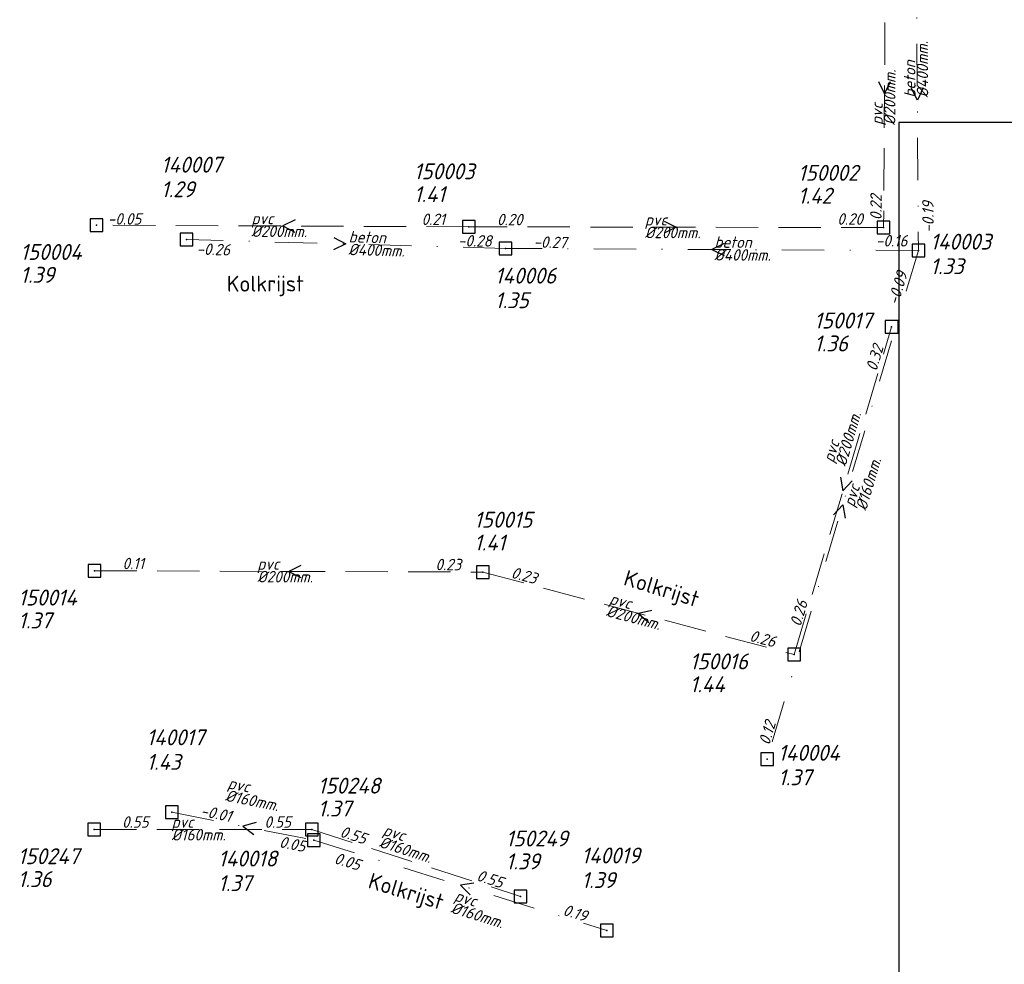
# Model space of a CAD drawing. Header units: metres. Extents: x 152202 to 157341, y 461610 to 468701.
# Tile 179 of 238: x 154421 to 154537, y 467063 to 467175. Entities that reach past the tile are written whole.
import ezdxf
from ezdxf.enums import TextEntityAlignment as Align

# ---------------------------------------------------------------- set-up
doc = ezdxf.new("R2010")
doc.units = ezdxf.units.M
doc.header["$PDMODE"] = 64
doc.header["$PDSIZE"] = 1.5
doc.linetypes.add('RI-HWA', pattern=[7.4, 5, -2.4])
doc.linetypes.add('RI-VWA', pattern=[11, 5, -3, 0, -3])
doc.layers.get('0').update_dxf_attribs({"linetype": 'CONTINUOUS'})
doc.layers.get('DEFPOINTS').update_dxf_attribs({"linetype": 'CONTINUOUS'})
for name, color, linetype, lineweight in [('B-OI-RI-HWA-BOB-T18', 150, 'CONTINUOUS', 18), ('B-OI-RI-HWA-MATERIAAL-T18', 150, 'CONTINUOUS', 18), ('B-OI-RI-HWA-PUTDEKSELHOOGTE-T25', 150, 'CONTINUOUS', 25), ('B-OI-RI-HWA-PUTNUMMER-T25', 150, 'CONTINUOUS', 25), ('B-OI-RI-HWA_DIAMETER-T18', 150, 'CONTINUOUS', 18), ('B-OI-RI-HWA_RIOOLPUT-S', 150, 'CONTINUOUS', 25), ('B-OI-RI-HWA_TRANSPORTLEIDING-G', 150, 'RI-HWA', 18), ('B-OI-RI-STROOMRICHTING-S', 252, 'CONTINUOUS', 25), ('B-OI-RI-VWA-BOB-T18', 34, 'CONTINUOUS', 18), ('B-OI-RI-VWA-DIAMETER-T18', 34, 'CONTINUOUS', 18), ('B-OI-RI-VWA-MATERIAAL-T18', 34, 'CONTINUOUS', 18), ('B-OI-RI-VWA_PUTDEKSELHOOGTE-T25', 34, 'CONTINUOUS', 25), ('B-OI-RI-VWA_PUTNUMMER-T25', 34, 'CONTINUOUS', 25), ('B-OI-RI-VWA_RIOOLPUT-S', 34, 'CONTINUOUS', 25), ('B-OI-RI-VWA_TRANSPORTLEIDING-G', 34, 'RI-VWA', 18), ('B-RO-OG-TOPOGRAFIE-T18', 2, 'CONTINUOUS', 18)]:
    doc.layers.add(name, color=color, linetype=linetype, lineweight=lineweight)
doc.styles.add('NLCS-ISO-M200-T18', font='NLCS-ISO.ttf', dxfattribs={"height": 360})
doc.styles.add('NLCS-ISO-M750-T18_CURSIEF', font='NLCS-ISO.ttf', dxfattribs={"oblique": 15, "height": 1.35})
doc.styles.add('NLCS-ISO-M750-T25_CURSIEF', font='NLCS-ISO.ttf', dxfattribs={"oblique": 15, "height": 1.875})

# ---------------------------------------------------------------- blocks, each defined once
blk = doc.blocks.new('ACMAP_ANN_TEMPLATE_hwa-diam')
at = {"style": 'NLCS-ISO-M750-T18_CURSIEF', "oblique": 15}
blk.add_attdef('hwa-diam', (-3.7, -1.3), '', height=1.35, dxfattribs=at)
blk = doc.blocks.new('ACMAP_ANN_TEMPLATE_hwa-materiaal')
at = {"style": 'NLCS-ISO-M750-T18_CURSIEF', "oblique": 15}
blk.add_attdef('hwa-mat', (-3.7, 0.2), '', height=1.35, dxfattribs=at)
blk = doc.blocks.new('ACMAP_ANN_TEMPLATE_hwa-nap-l')
at = {"style": 'NLCS-ISO-M750-T18_CURSIEF', "oblique": 15}
blk.add_attdef('hwa-nap-l', (3.3, 0.2), '', height=1.35, dxfattribs=at)
blk = doc.blocks.new('ACMAP_ANN_TEMPLATE_hwa-nap-r')
at = {"style": 'NLCS-ISO-M750-T18_CURSIEF', "oblique": 15}
blk.add_attdef('hwa-nap-r', (-5.6, 0.2), '', height=1.35, dxfattribs=at)
blk = doc.blocks.new('ACMAP_ANN_TEMPLATE_vwa-diam')
at = {"style": 'NLCS-ISO-M750-T18_CURSIEF', "oblique": 15}
blk.add_attdef('vwa-diam', (0.3, -1.3), '', height=1.35, dxfattribs=at)
blk = doc.blocks.new('ACMAP_ANN_TEMPLATE_vwa-materiaal')
at = {"style": 'NLCS-ISO-M750-T18_CURSIEF', "oblique": 15}
blk.add_attdef('vwa-mat', (0.3, 0.2), '', height=1.35, dxfattribs=at)
blk = doc.blocks.new('ACMAP_ANN_TEMPLATE_vwa-nap-l')
at = {"style": 'NLCS-ISO-M750-T18_CURSIEF', "oblique": 15}
blk.add_attdef('vwa-nap-l', (3.3, 0.2), '', height=1.35, dxfattribs=at)
blk = doc.blocks.new('ACMAP_ANN_TEMPLATE_vwa-nap-r')
at = {"style": 'NLCS-ISO-M750-T18_CURSIEF', "oblique": 15}
blk.add_attdef('vwa-nap-r', (-5.6, 0.2), '', height=1.35, dxfattribs=at)
blk = doc.blocks.new('ACMAP_ANN_TEMPLATE_hwa-puth')
at = {"color": 0, "linetype": 'ByBlock', "style": 'NLCS-ISO-M750-T25_CURSIEF', "oblique": 15}
blk.add_attdef('hwa-puth', (-9, -6.8), '', height=1.88, dxfattribs=at)
blk = doc.blocks.new('ACMAP_ANN_TEMPLATE_hwa-putnr')
at = {"color": 0, "linetype": 'ByBlock', "style": 'NLCS-ISO-M750-T25_CURSIEF', "oblique": 15}
blk.add_attdef('hwa-putnr', (-9, -4.1), '', height=1.88, dxfattribs=at)
blk = doc.blocks.new('ACMAP_ANN_TEMPLATE_vwa-puth')
at = {"style": 'NLCS-ISO-M750-T25_CURSIEF', "oblique": 15}
blk.add_attdef('vwa-puth', (-3, 5), '', height=1.88, dxfattribs=at)
blk = doc.blocks.new('ACMAP_ANN_TEMPLATE_vwa-putnr')
at = {"style": 'NLCS-ISO-M750-T25_CURSIEF', "oblique": 15}
blk.add_attdef('vaw-putnr', (-3, 7.9), '', height=1.88, dxfattribs=at)

msp = doc.modelspace()

# ---------------------------------------------------------------- linework, layer by layer
at = {"layer": 'B-OI-RI-HWA_RIOOLPUT-S', "transparency": 33554623}
for p in [(154430, 467150.6), (154473.93, 467150.41), (154522.85, 467150.31), (154523.8, 467138.61), (154429.75, 467109.82), (154475.57, 467109.67), (154512.3, 467099.93), (154429.7, 467079.3), (154455.4, 467079.3), (154480, 467071.4)]:
    msp.add_point(p, dxfattribs=at)
at = {"layer": 'B-OI-RI-HWA_TRANSPORTLEIDING-G', "transparency": 33554623}
for p, q in [((154523.06, 467181.9), (154522.85, 467150.31)), ((154473.93, 467150.41), (154430, 467150.6)), ((154522.85, 467150.31), (154473.93, 467150.41)), ((154512.3, 467099.93), (154523.8, 467138.61)), ((154429.75, 467109.82), (154475.57, 467109.67)), ((154475.57, 467109.67), (154512.3, 467099.93)), ((154429.7, 467079.3), (154455.4, 467079.3)), ((154455.4, 467079.3), (154480, 467071.4))]:
    msp.add_line(p, q, dxfattribs=at)
at = {"layer": 'B-OI-RI-STROOMRICHTING-S', "transparency": 33554623}
for points in [[(154522.24, 467167.55), (154522.96, 467166.1), (154523.68, 467167.54)], [(154527.53, 467166.8), (154526.83, 467165.35), (154526.09, 467166.79)], [(154453.41, 467151.22), (154451.96, 467150.51), (154453.4, 467149.78)], [(154496.95, 467151.08), (154498.39, 467150.36), (154496.95, 467149.64)], [(154458, 467149.14), (154459.42, 467148.38), (154457.96, 467147.7)], [(154504.03, 467148.45), (154502.59, 467147.73), (154504.03, 467147.01)], [(154517.77, 467120.86), (154518.05, 467119.27), (154519.15, 467120.45)], [(154516.92, 467116.42), (154518.03, 467117.59), (154518.3, 467116.01)], [(154454.1, 467110.46), (154452.66, 467109.74), (154454.1, 467109.02)], [(154495.51, 467105.13), (154493.93, 467104.8), (154495.14, 467103.73)], [(154448.81, 467080.11), (154447.26, 467079.68), (154448.53, 467078.7)], [(154474.51, 467072.97), (154472.92, 467072.71), (154474.08, 467071.6)]]:
    msp.add_lwpolyline(points, dxfattribs=at)
at = {"layer": 'B-OI-RI-VWA_RIOOLPUT-S', "transparency": 33554623}
for p in [(154440.6, 467148.9), (154478.23, 467147.86), (154526.95, 467147.61), (154509.1, 467087.58), (154438.89, 467081.33), (154455.63, 467078.03), (154490.21, 467067.39)]:
    msp.add_point(p, dxfattribs=at)
at = {"layer": 'B-OI-RI-VWA_TRANSPORTLEIDING-G', "transparency": 33554623}
for p, q in [((154526.7, 467183.1), (154526.95, 467147.61)), ((154478.23, 467147.86), (154440.6, 467148.9)), ((154526.95, 467147.61), (154478.23, 467147.86)), ((154526.95, 467147.61), (154509.1, 467087.58)), ((154438.89, 467081.33), (154455.63, 467078.03)), ((154455.63, 467078.03), (154490.21, 467067.39))]:
    msp.add_line(p, q, dxfattribs=at)
at = {"layer": 'DEFPOINTS', "flags": 128}
msp.add_lwpolyline([(154889.054, 467163.024), (154832.154, 467162.726), (154674.654, 467162.726), (154524.654, 467162.726), (154524.654, 466985.725), (154524.654, 466897.05), (154889.054, 466897.05)], close=True, dxfattribs=at)

# ---------------------------------------------------------------- block references
at = {"layer": 'B-OI-RI-HWA-BOB-T18', "transparency": 33554623}
ref = msp.add_blockref('ACMAP_ANN_TEMPLATE_hwa-nap-r', (154522.85, 467156.784), dxfattribs=dict(at, rotation=89.61912198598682))
ref.add_attrib('hwa-nap-r', '0.22', (154522.613, 467151.186), dxfattribs={"layer": '0', "color": 0, "linetype": 'ByBlock', "height": 1.35, "rotation": 89.61912, "style": 'NLCS-ISO-M750-T18_CURSIEF', "oblique": 15})
ref = msp.add_blockref('ACMAP_ANN_TEMPLATE_hwa-nap-r', (154436.916, 467150.453), dxfattribs=dict(at, rotation=359.7521937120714))
ref.add_attrib('hwa-nap-r', '-0.05', (154431.317, 467150.677), dxfattribs={"layer": '0', "color": 0, "linetype": 'ByBlock', "height": 1.35, "rotation": 359.75219, "style": 'NLCS-ISO-M750-T18_CURSIEF', "oblique": 15})
ref = msp.add_blockref('ACMAP_ANN_TEMPLATE_hwa-nap-r', (154473.93, 467150.41), dxfattribs=dict(at, rotation=359.8828787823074))
ref.add_attrib('hwa-nap-r', '0.21', (154468.33, 467150.621), dxfattribs={"layer": '0', "color": 0, "linetype": 'ByBlock', "height": 1.35, "rotation": 359.88288, "style": 'NLCS-ISO-M750-T18_CURSIEF', "oblique": 15})
ref = msp.add_blockref('ACMAP_ANN_TEMPLATE_hwa-nap-l', (154473.93, 467150.41), dxfattribs=dict(at, rotation=359.7521937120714))
ref.add_attrib('hwa-nap-l', '0.20', (154477.231, 467150.596), dxfattribs={"layer": '0', "color": 0, "linetype": 'ByBlock', "height": 1.35, "rotation": 359.75219, "style": 'NLCS-ISO-M750-T18_CURSIEF', "oblique": 15})
ref = msp.add_blockref('ACMAP_ANN_TEMPLATE_hwa-nap-l', (154514.082, 467150.462), dxfattribs=dict(at, rotation=359.8828787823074))
ref.add_attrib('hwa-nap-l', '0.20', (154517.382, 467150.656), dxfattribs={"layer": '0', "color": 0, "linetype": 'ByBlock', "height": 1.35, "rotation": 359.88288, "style": 'NLCS-ISO-M750-T18_CURSIEF', "oblique": 15})
ref = msp.add_blockref('ACMAP_ANN_TEMPLATE_hwa-nap-r', (154523.8, 467138.61), dxfattribs=dict(at, rotation=73.4421929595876))
ref.add_attrib('hwa-nap-r', '0.32', (154522.012, 467133.299), dxfattribs={"layer": '0', "color": 0, "linetype": 'ByBlock', "height": 1.35, "rotation": 73.44219, "style": 'NLCS-ISO-M750-T18_CURSIEF', "oblique": 15})
ref = msp.add_blockref('ACMAP_ANN_TEMPLATE_hwa-nap-l', (154429.75, 467109.82), dxfattribs=dict(at, rotation=359.8124326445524))
ref.add_attrib('hwa-nap-l', '0.11', (154433.051, 467110.009), dxfattribs={"layer": '0', "color": 0, "linetype": 'ByBlock', "height": 1.35, "rotation": 359.81243, "style": 'NLCS-ISO-M750-T18_CURSIEF', "oblique": 15})
ref = msp.add_blockref('ACMAP_ANN_TEMPLATE_hwa-nap-r', (154475.57, 467109.67), dxfattribs=dict(at, rotation=359.8124326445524))
ref.add_attrib('hwa-nap-r', '0.23', (154469.971, 467109.888), dxfattribs={"layer": '0', "color": 0, "linetype": 'ByBlock', "height": 1.35, "rotation": 359.81243, "style": 'NLCS-ISO-M750-T18_CURSIEF', "oblique": 15})
ref = msp.add_blockref('ACMAP_ANN_TEMPLATE_hwa-nap-l', (154475.57, 467109.67), dxfattribs=dict(at, rotation=345.1482263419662))
ref.add_attrib('hwa-nap-l', '0.23', (154478.811, 467109.017), dxfattribs={"layer": '0', "color": 0, "linetype": 'ByBlock', "height": 1.35, "rotation": 345.14823, "style": 'NLCS-ISO-M750-T18_CURSIEF', "oblique": 15})
ref = msp.add_blockref('ACMAP_ANN_TEMPLATE_hwa-nap-l', (154512.3, 467099.93), dxfattribs=dict(at, rotation=73.4421929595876))
ref.add_attrib('hwa-nap-l', '0.26', (154513.049, 467103.15), dxfattribs={"layer": '0', "color": 0, "linetype": 'ByBlock', "height": 1.35, "rotation": 73.44219, "style": 'NLCS-ISO-M750-T18_CURSIEF', "oblique": 15})
ref = msp.add_blockref('ACMAP_ANN_TEMPLATE_hwa-nap-r', (154512.3, 467099.93), dxfattribs=dict(at, rotation=345.1482263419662))
ref.add_attrib('hwa-nap-r', '0.26', (154506.938, 467101.559), dxfattribs={"layer": '0', "color": 0, "linetype": 'ByBlock', "height": 1.35, "rotation": 345.14823, "style": 'NLCS-ISO-M750-T18_CURSIEF', "oblique": 15})
ref = msp.add_blockref('ACMAP_ANN_TEMPLATE_hwa-nap-l', (154429.7, 467079.3), dxfattribs=at)
ref.add_attrib('hwa-nap-l', '0.55', (154433, 467079.5), dxfattribs={"layer": '0', "color": 0, "linetype": 'ByBlock', "height": 1.35, "style": 'NLCS-ISO-M750-T18_CURSIEF', "oblique": 15})
ref = msp.add_blockref('ACMAP_ANN_TEMPLATE_hwa-nap-r', (154455.4, 467079.3), dxfattribs=at)
ref.add_attrib('hwa-nap-r', '0.55', (154449.8, 467079.5), dxfattribs={"layer": '0', "color": 0, "linetype": 'ByBlock', "height": 1.35, "style": 'NLCS-ISO-M750-T18_CURSIEF', "oblique": 15})
ref = msp.add_blockref('ACMAP_ANN_TEMPLATE_hwa-nap-l', (154455.4, 467079.3), dxfattribs=dict(at, rotation=342.1961909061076))
ref.add_attrib('hwa-nap-l', '0.55', (154458.603, 467078.481), dxfattribs={"layer": '0', "color": 0, "linetype": 'ByBlock', "height": 1.35, "rotation": 342.19619, "style": 'NLCS-ISO-M750-T18_CURSIEF', "oblique": 15})
ref = msp.add_blockref('ACMAP_ANN_TEMPLATE_hwa-nap-r', (154480, 467071.4), dxfattribs=dict(at, rotation=342.1961909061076))
ref.add_attrib('hwa-nap-r', '0.55', (154474.729, 467073.303), dxfattribs={"layer": '0', "color": 0, "linetype": 'ByBlock', "height": 1.35, "rotation": 342.19619, "style": 'NLCS-ISO-M750-T18_CURSIEF', "oblique": 15})
at = {"layer": 'B-OI-RI-HWA-MATERIAAL-T18', "transparency": 33554623}
ref = msp.add_blockref('ACMAP_ANN_TEMPLATE_hwa-materiaal', (154522.955, 467166.105), dxfattribs=dict(at, rotation=89.61912198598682))
ref.add_attrib('hwa-mat', 'pvc', (154522.73, 467162.406), dxfattribs={"layer": '0', "color": 0, "linetype": 'ByBlock', "height": 1.35, "rotation": 89.61912, "style": 'NLCS-ISO-M750-T18_CURSIEF', "oblique": 15})
ref = msp.add_blockref('ACMAP_ANN_TEMPLATE_hwa-materiaal', (154451.965, 467150.505), dxfattribs=dict(at, rotation=359.7521937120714))
ref.add_attrib('hwa-mat', 'pvc', (154448.266, 467150.721), dxfattribs={"layer": '0', "color": 0, "linetype": 'ByBlock', "height": 1.35, "rotation": 359.75219, "style": 'NLCS-ISO-M750-T18_CURSIEF', "oblique": 15})
ref = msp.add_blockref('ACMAP_ANN_TEMPLATE_hwa-materiaal', (154498.39, 467150.36), dxfattribs=dict(at, rotation=359.8828787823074))
ref.add_attrib('hwa-mat', 'pvc', (154494.69, 467150.568), dxfattribs={"layer": '0', "color": 0, "linetype": 'ByBlock', "height": 1.35, "rotation": 359.88288, "style": 'NLCS-ISO-M750-T18_CURSIEF', "oblique": 15})
ref = msp.add_blockref('ACMAP_ANN_TEMPLATE_hwa-materiaal', (154518.18, 467125.983), dxfattribs=dict(at, rotation=73.4421929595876))
ref.add_attrib('hwa-mat', 'pvc', (154516.934, 467122.493), dxfattribs={"layer": '0', "color": 0, "linetype": 'ByBlock', "height": 1.35, "rotation": 73.44219, "style": 'NLCS-ISO-M750-T18_CURSIEF', "oblique": 15})
ref = msp.add_blockref('ACMAP_ANN_TEMPLATE_hwa-materiaal', (154452.66, 467109.745), dxfattribs=dict(at, rotation=359.8124326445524))
ref.add_attrib('hwa-mat', 'pvc', (154448.961, 467109.957), dxfattribs={"layer": '0', "color": 0, "linetype": 'ByBlock', "height": 1.35, "rotation": 359.81243, "style": 'NLCS-ISO-M750-T18_CURSIEF', "oblique": 15})
ref = msp.add_blockref('ACMAP_ANN_TEMPLATE_hwa-materiaal', (154493.935, 467104.8), dxfattribs=dict(at, rotation=345.1482263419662))
ref.add_attrib('hwa-mat', 'pvc', (154490.41, 467105.942), dxfattribs={"layer": '0', "color": 0, "linetype": 'ByBlock', "height": 1.35, "rotation": 345.14823, "style": 'NLCS-ISO-M750-T18_CURSIEF', "oblique": 15})
ref = msp.add_blockref('ACMAP_ANN_TEMPLATE_hwa-materiaal', (154442.55, 467079.3), dxfattribs=at)
ref.add_attrib('hwa-mat', 'pvc', (154438.85, 467079.5), dxfattribs={"layer": '0', "color": 0, "linetype": 'ByBlock', "height": 1.35, "style": 'NLCS-ISO-M750-T18_CURSIEF', "oblique": 15})
ref = msp.add_blockref('ACMAP_ANN_TEMPLATE_hwa-materiaal', (154467.155, 467077.362), dxfattribs=dict(at, rotation=342.1961909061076))
ref.add_attrib('hwa-mat', 'pvc', (154463.693, 467078.683), dxfattribs={"layer": '0', "color": 0, "linetype": 'ByBlock', "height": 1.35, "rotation": 342.19619, "style": 'NLCS-ISO-M750-T18_CURSIEF', "oblique": 15})
at = {"layer": 'B-OI-RI-HWA-PUTDEKSELHOOGTE-T25', "transparency": 33554623}
for p, values in [((154476.432, 467160.112), {'hwa-puth': '1.41'}), ((154521.746, 467159.939), {'hwa-puth': '1.42'}), ((154430, 467150.6), {'hwa-puth': '1.39'}), ((154523.653, 467142.506), {'hwa-puth': '1.36'}), ((154483.538, 467119.007), {'hwa-puth': '1.41'}), ((154429.75, 467109.82), {'hwa-puth': '1.37'}), ((154508.985, 467102.289), {'hwa-puth': '1.44'}), ((154465.098, 467087.626), {'hwa-puth': '1.37'}), ((154487.273, 467081.391), {'hwa-puth': '1.39'}), ((154429.7, 467079.3), {'hwa-puth': '1.36'})]:
    msp.add_blockref('ACMAP_ANN_TEMPLATE_hwa-puth', p, dxfattribs=at).add_auto_attribs(values)
at = {"layer": 'B-OI-RI-HWA-PUTNUMMER-T25', "transparency": 33554623}
for p, values in [((154476.432, 467160.112), {'hwa-putnr': '150003'}), ((154521.746, 467159.939), {'hwa-putnr': '150002'}), ((154430, 467150.6), {'hwa-putnr': '150004'}), ((154523.653, 467142.506), {'hwa-putnr': '150017'}), ((154483.538, 467119.007), {'hwa-putnr': '150015'}), ((154429.75, 467109.82), {'hwa-putnr': '150014'}), ((154508.985, 467102.289), {'hwa-putnr': '150016'}), ((154465.098, 467087.626), {'hwa-putnr': '150248'}), ((154487.273, 467081.391), {'hwa-putnr': '150249'}), ((154429.7, 467079.3), {'hwa-putnr': '150247'})]:
    msp.add_blockref('ACMAP_ANN_TEMPLATE_hwa-putnr', p, dxfattribs=at).add_auto_attribs(values)
at = {"layer": 'B-OI-RI-HWA_DIAMETER-T18', "transparency": 33554623}
ref = msp.add_blockref('ACMAP_ANN_TEMPLATE_hwa-diam', (154522.955, 467166.105), dxfattribs=dict(at, rotation=89.61912198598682))
ref.add_attrib('hwa-diam', '%%c200mm.', (154524.23, 467162.396), dxfattribs={"layer": '0', "color": 0, "linetype": 'ByBlock', "height": 1.35, "rotation": 89.61912, "style": 'NLCS-ISO-M750-T18_CURSIEF', "oblique": 15})
ref = msp.add_blockref('ACMAP_ANN_TEMPLATE_hwa-diam', (154451.965, 467150.505), dxfattribs=dict(at, rotation=359.7521937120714))
ref.add_attrib('hwa-diam', '%%c200mm.', (154448.259, 467149.221), dxfattribs={"layer": '0', "color": 0, "linetype": 'ByBlock', "height": 1.35, "rotation": 359.75219, "style": 'NLCS-ISO-M750-T18_CURSIEF', "oblique": 15})
ref = msp.add_blockref('ACMAP_ANN_TEMPLATE_hwa-diam', (154498.39, 467150.36), dxfattribs=dict(at, rotation=359.8828787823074))
ref.add_attrib('hwa-diam', '%%c200mm.', (154494.687, 467149.068), dxfattribs={"layer": '0', "color": 0, "linetype": 'ByBlock', "height": 1.35, "rotation": 359.88288, "style": 'NLCS-ISO-M750-T18_CURSIEF', "oblique": 15})
ref = msp.add_blockref('ACMAP_ANN_TEMPLATE_hwa-diam', (154518.18, 467125.983), dxfattribs=dict(at, rotation=73.4421929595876))
ref.add_attrib('hwa-diam', '%%c200mm.', (154518.372, 467122.066), dxfattribs={"layer": '0', "color": 0, "linetype": 'ByBlock', "height": 1.35, "rotation": 73.44219, "style": 'NLCS-ISO-M750-T18_CURSIEF', "oblique": 15})
ref = msp.add_blockref('ACMAP_ANN_TEMPLATE_hwa-diam', (154452.66, 467109.745), dxfattribs=dict(at, rotation=359.8124326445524))
ref.add_attrib('hwa-diam', '%%c200mm.', (154448.956, 467108.457), dxfattribs={"layer": '0', "color": 0, "linetype": 'ByBlock', "height": 1.35, "rotation": 359.81243, "style": 'NLCS-ISO-M750-T18_CURSIEF', "oblique": 15})
ref = msp.add_blockref('ACMAP_ANN_TEMPLATE_hwa-diam', (154493.935, 467104.8), dxfattribs=dict(at, rotation=345.1482263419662))
ref.add_attrib('hwa-diam', '%%c200mm.', (154490.025, 467104.492), dxfattribs={"layer": '0', "color": 0, "linetype": 'ByBlock', "height": 1.35, "rotation": 345.14823, "style": 'NLCS-ISO-M750-T18_CURSIEF', "oblique": 15})
ref = msp.add_blockref('ACMAP_ANN_TEMPLATE_hwa-diam', (154442.55, 467079.3), dxfattribs=at)
ref.add_attrib('hwa-diam', '%%c160mm.', (154438.85, 467078), dxfattribs={"layer": '0', "color": 0, "linetype": 'ByBlock', "height": 1.35, "style": 'NLCS-ISO-M750-T18_CURSIEF', "oblique": 15})
ref = msp.add_blockref('ACMAP_ANN_TEMPLATE_hwa-diam', (154467.155, 467077.362), dxfattribs=dict(at, rotation=342.1961909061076))
ref.add_attrib('hwa-diam', '%%c160mm.', (154463.234, 467077.255), dxfattribs={"layer": '0', "color": 0, "linetype": 'ByBlock', "height": 1.35, "rotation": 342.19619, "style": 'NLCS-ISO-M750-T18_CURSIEF', "oblique": 15})
at = {"layer": 'B-OI-RI-VWA-BOB-T18', "transparency": 33554623}
ref = msp.add_blockref('ACMAP_ANN_TEMPLATE_vwa-nap-r', (154528.932, 467155.303), dxfattribs=dict(at, rotation=90.40359842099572))
ref.add_attrib('vwa-nap-r', '-0.19', (154528.772, 467149.701), dxfattribs={"layer": '0', "color": 0, "linetype": 'ByBlock', "height": 1.35, "rotation": 90.4036, "style": 'NLCS-ISO-M750-T18_CURSIEF', "oblique": 15})
ref = msp.add_blockref('ACMAP_ANN_TEMPLATE_vwa-nap-r', (154447.369, 467146.768), dxfattribs=dict(at, rotation=358.4168895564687))
ref.add_attrib('vwa-nap-r', '-0.26', (154441.777, 467147.123), dxfattribs={"layer": '0', "color": 0, "linetype": 'ByBlock', "height": 1.35, "rotation": 358.41689, "style": 'NLCS-ISO-M750-T18_CURSIEF', "oblique": 15})
ref = msp.add_blockref('ACMAP_ANN_TEMPLATE_vwa-nap-r', (154478.23, 467147.86), dxfattribs=dict(at, rotation=359.7059971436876))
ref.add_attrib('vwa-nap-r', '-0.28', (154472.631, 467148.089), dxfattribs={"layer": '0', "color": 0, "linetype": 'ByBlock', "height": 1.35, "rotation": 359.706, "style": 'NLCS-ISO-M750-T18_CURSIEF', "oblique": 15})
ref = msp.add_blockref('ACMAP_ANN_TEMPLATE_vwa-nap-l', (154478.23, 467147.86), dxfattribs=dict(at, rotation=358.4168895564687))
ref.add_attrib('vwa-nap-l', '-0.27', (154481.534, 467147.969), dxfattribs={"layer": '0', "color": 0, "linetype": 'ByBlock', "height": 1.35, "rotation": 358.41689, "style": 'NLCS-ISO-M750-T18_CURSIEF', "oblique": 15})
ref = msp.add_blockref('ACMAP_ANN_TEMPLATE_vwa-nap-l', (154518.639, 467147.915), dxfattribs=dict(at, rotation=359.7059971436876))
ref.add_attrib('vwa-nap-l', '-0.16', (154521.94, 467148.098), dxfattribs={"layer": '0', "color": 0, "linetype": 'ByBlock', "height": 1.35, "rotation": 359.706, "style": 'NLCS-ISO-M750-T18_CURSIEF', "oblique": 15})
ref = msp.add_blockref('ACMAP_ANN_TEMPLATE_vwa-nap-l', (154523.824, 467137.861), dxfattribs=dict(at, rotation=73.44008452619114))
ref.add_attrib('vwa-nap-l', '-0.09', (154524.573, 467141.081), dxfattribs={"layer": '0', "color": 0, "linetype": 'ByBlock', "height": 1.35, "rotation": 73.44008, "style": 'NLCS-ISO-M750-T18_CURSIEF', "oblique": 15})
ref = msp.add_blockref('ACMAP_ANN_TEMPLATE_vwa-nap-r', (154511.156, 467094.485), dxfattribs=dict(at, rotation=73.44008452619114))
ref.add_attrib('vwa-nap-r', '0.12', (154509.369, 467089.174), dxfattribs={"layer": '0', "color": 0, "linetype": 'ByBlock', "height": 1.35, "rotation": 73.44008, "style": 'NLCS-ISO-M750-T18_CURSIEF', "oblique": 15})
ref = msp.add_blockref('ACMAP_ANN_TEMPLATE_vwa-nap-l', (154438.89, 467081.33), dxfattribs=dict(at, rotation=348.8481244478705))
ref.add_attrib('vwa-nap-l', '-0.01', (154442.166, 467080.888), dxfattribs={"layer": '0', "color": 0, "linetype": 'ByBlock', "height": 1.35, "rotation": 348.84812, "style": 'NLCS-ISO-M750-T18_CURSIEF', "oblique": 15})
ref = msp.add_blockref('ACMAP_ANN_TEMPLATE_vwa-nap-r', (154456.93, 467075.935), dxfattribs=dict(at, rotation=348.8481244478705))
ref.add_attrib('vwa-nap-r', '0.05', (154451.475, 467077.214), dxfattribs={"layer": '0', "color": 0, "linetype": 'ByBlock', "height": 1.35, "rotation": 348.84812, "style": 'NLCS-ISO-M750-T18_CURSIEF', "oblique": 15})
ref = msp.add_blockref('ACMAP_ANN_TEMPLATE_vwa-nap-l', (154454.72, 467076.114), dxfattribs=dict(at, rotation=342.8972710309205))
ref.add_attrib('vwa-nap-l', '0.05', (154457.933, 467075.334), dxfattribs={"layer": '0', "color": 0, "linetype": 'ByBlock', "height": 1.35, "rotation": 342.89727, "style": 'NLCS-ISO-M750-T18_CURSIEF', "oblique": 15})
ref = msp.add_blockref('ACMAP_ANN_TEMPLATE_vwa-nap-r', (154490.21, 467067.39), dxfattribs=dict(at, rotation=342.8972710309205))
ref.add_attrib('vwa-nap-r', '0.19', (154484.916, 467069.228), dxfattribs={"layer": '0', "color": 0, "linetype": 'ByBlock', "height": 1.35, "rotation": 342.89727, "style": 'NLCS-ISO-M750-T18_CURSIEF', "oblique": 15})
at = {"layer": 'B-OI-RI-VWA-DIAMETER-T18', "transparency": 33554623}
ref = msp.add_blockref('ACMAP_ANN_TEMPLATE_vwa-diam', (154526.825, 467165.355), dxfattribs=dict(at, rotation=90.40359842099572))
ref.add_attrib('vwa-diam', '%%c400mm.', (154528.123, 467165.664), dxfattribs={"layer": '0', "color": 0, "linetype": 'ByBlock', "height": 1.35, "rotation": 90.4036, "style": 'NLCS-ISO-M750-T18_CURSIEF', "oblique": 15})
ref = msp.add_blockref('ACMAP_ANN_TEMPLATE_vwa-diam', (154459.415, 467148.38), dxfattribs=dict(at, rotation=358.4168895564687))
ref.add_attrib('vwa-diam', '%%c400mm.', (154459.679, 467147.072), dxfattribs={"layer": '0', "color": 0, "linetype": 'ByBlock', "height": 1.35, "rotation": 358.41689, "style": 'NLCS-ISO-M750-T18_CURSIEF', "oblique": 15})
ref = msp.add_blockref('ACMAP_ANN_TEMPLATE_vwa-diam', (154502.59, 467147.735), dxfattribs=dict(at, rotation=359.7059971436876))
ref.add_attrib('vwa-diam', '%%c400mm.', (154502.883, 467146.433), dxfattribs={"layer": '0', "color": 0, "linetype": 'ByBlock', "height": 1.35, "rotation": 359.706, "style": 'NLCS-ISO-M750-T18_CURSIEF', "oblique": 15})
ref = msp.add_blockref('ACMAP_ANN_TEMPLATE_vwa-diam', (154519.456, 467116.919), dxfattribs=dict(at, rotation=73.44008452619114))
ref.add_attrib('vwa-diam', '%%c160mm.', (154520.788, 467116.836), dxfattribs={"layer": '0', "color": 0, "linetype": 'ByBlock', "height": 1.35, "rotation": 73.44008, "style": 'NLCS-ISO-M750-T18_CURSIEF', "oblique": 15})
ref = msp.add_blockref('ACMAP_ANN_TEMPLATE_vwa-diam', (154445.066, 467084.017), dxfattribs=dict(at, rotation=348.8481244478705))
ref.add_attrib('vwa-diam', '%%c160mm.', (154445.108, 467082.683), dxfattribs={"layer": '0', "color": 0, "linetype": 'ByBlock', "height": 1.35, "rotation": 348.84812, "style": 'NLCS-ISO-M750-T18_CURSIEF', "oblique": 15})
ref = msp.add_blockref('ACMAP_ANN_TEMPLATE_vwa-diam', (154471.787, 467070.824), dxfattribs=dict(at, rotation=342.8972710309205))
ref.add_attrib('vwa-diam', '%%c160mm.', (154471.692, 467069.493), dxfattribs={"layer": '0', "color": 0, "linetype": 'ByBlock', "height": 1.35, "rotation": 342.89727, "style": 'NLCS-ISO-M750-T18_CURSIEF', "oblique": 15})
at = {"layer": 'B-OI-RI-VWA-MATERIAAL-T18', "transparency": 33554623}
ref = msp.add_blockref('ACMAP_ANN_TEMPLATE_vwa-materiaal', (154526.825, 467165.355), dxfattribs=dict(at, rotation=90.40359842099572))
ref.add_attrib('vwa-mat', 'beton', (154526.623, 467165.654), dxfattribs={"layer": '0', "color": 0, "linetype": 'ByBlock', "height": 1.35, "rotation": 90.4036, "style": 'NLCS-ISO-M750-T18_CURSIEF', "oblique": 15})
ref = msp.add_blockref('ACMAP_ANN_TEMPLATE_vwa-materiaal', (154459.415, 467148.38), dxfattribs=dict(at, rotation=358.4168895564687))
ref.add_attrib('vwa-mat', 'beton', (154459.72, 467148.572), dxfattribs={"layer": '0', "color": 0, "linetype": 'ByBlock', "height": 1.35, "rotation": 358.41689, "style": 'NLCS-ISO-M750-T18_CURSIEF', "oblique": 15})
ref = msp.add_blockref('ACMAP_ANN_TEMPLATE_vwa-materiaal', (154502.59, 467147.735), dxfattribs=dict(at, rotation=359.7059971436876))
ref.add_attrib('vwa-mat', 'beton', (154502.891, 467147.933), dxfattribs={"layer": '0', "color": 0, "linetype": 'ByBlock', "height": 1.35, "rotation": 359.706, "style": 'NLCS-ISO-M750-T18_CURSIEF', "oblique": 15})
ref = msp.add_blockref('ACMAP_ANN_TEMPLATE_vwa-materiaal', (154519.456, 467116.919), dxfattribs=dict(at, rotation=73.44008452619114))
ref.add_attrib('vwa-mat', 'pvc', (154519.35, 467117.264), dxfattribs={"layer": '0', "color": 0, "linetype": 'ByBlock', "height": 1.35, "rotation": 73.44008, "style": 'NLCS-ISO-M750-T18_CURSIEF', "oblique": 15})
ref = msp.add_blockref('ACMAP_ANN_TEMPLATE_vwa-materiaal', (154445.066, 467084.017), dxfattribs=dict(at, rotation=348.8481244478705))
ref.add_attrib('vwa-mat', 'pvc', (154445.399, 467084.155), dxfattribs={"layer": '0', "color": 0, "linetype": 'ByBlock', "height": 1.35, "rotation": 348.84812, "style": 'NLCS-ISO-M750-T18_CURSIEF', "oblique": 15})
ref = msp.add_blockref('ACMAP_ANN_TEMPLATE_vwa-materiaal', (154471.787, 467070.824), dxfattribs=dict(at, rotation=342.8972710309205))
ref.add_attrib('vwa-mat', 'pvc', (154472.133, 467070.927), dxfattribs={"layer": '0', "color": 0, "linetype": 'ByBlock', "height": 1.35, "rotation": 342.89727, "style": 'NLCS-ISO-M750-T18_CURSIEF', "oblique": 15})
at = {"layer": 'B-OI-RI-VWA_PUTDEKSELHOOGTE-T25', "transparency": 33554623}
ref = msp.add_blockref('ACMAP_ANN_TEMPLATE_vwa-puth', (154440.6, 467148.9), dxfattribs=at)
ref.add_attrib('vwa-puth', '1.29', (154437.6, 467153.9), dxfattribs={"layer": '0', "color": 0, "linetype": 'ByBlock', "height": 1.875, "style": 'NLCS-ISO-M750-T25_CURSIEF', "oblique": 15})
ref = msp.add_blockref('ACMAP_ANN_TEMPLATE_vwa-puth', (154531.365, 467139.819), dxfattribs=at)
ref.add_attrib('vwa-puth', '1.33', (154528.365, 467144.819), dxfattribs={"layer": '0', "color": 0, "linetype": 'ByBlock', "height": 1.875, "style": 'NLCS-ISO-M750-T25_CURSIEF', "oblique": 15})
ref = msp.add_blockref('ACMAP_ANN_TEMPLATE_vwa-puth', (154479.996, 467135.806), dxfattribs=at)
ref.add_attrib('vwa-puth', '1.35', (154476.996, 467140.806), dxfattribs={"layer": '0', "color": 0, "linetype": 'ByBlock', "height": 1.875, "style": 'NLCS-ISO-M750-T25_CURSIEF', "oblique": 15})
ref = msp.add_blockref('ACMAP_ANN_TEMPLATE_vwa-puth', (154438.89, 467081.33), dxfattribs=at)
ref.add_attrib('vwa-puth', '1.43', (154435.89, 467086.33), dxfattribs={"layer": '0', "color": 0, "linetype": 'ByBlock', "height": 1.875, "style": 'NLCS-ISO-M750-T25_CURSIEF', "oblique": 15})
ref = msp.add_blockref('ACMAP_ANN_TEMPLATE_vwa-puth', (154513.409, 467079.508), dxfattribs=at)
ref.add_attrib('vwa-puth', '1.37', (154510.409, 467084.508), dxfattribs={"layer": '0', "color": 0, "linetype": 'ByBlock', "height": 1.875, "style": 'NLCS-ISO-M750-T25_CURSIEF', "oblique": 15})
ref = msp.add_blockref('ACMAP_ANN_TEMPLATE_vwa-puth', (154490.21, 467067.39), dxfattribs=at)
ref.add_attrib('vwa-puth', '1.39', (154487.21, 467072.39), dxfattribs={"layer": '0', "color": 0, "linetype": 'ByBlock', "height": 1.875, "style": 'NLCS-ISO-M750-T25_CURSIEF', "oblique": 15})
ref = msp.add_blockref('ACMAP_ANN_TEMPLATE_vwa-puth', (154447.346, 467067.03), dxfattribs=at)
ref.add_attrib('vwa-puth', '1.37', (154444.346, 467072.03), dxfattribs={"layer": '0', "color": 0, "linetype": 'ByBlock', "height": 1.875, "style": 'NLCS-ISO-M750-T25_CURSIEF', "oblique": 15})
at = {"layer": 'B-OI-RI-VWA_PUTNUMMER-T25', "transparency": 33554623}
ref = msp.add_blockref('ACMAP_ANN_TEMPLATE_vwa-putnr', (154440.6, 467148.9), dxfattribs=at)
ref.add_attrib('vaw-putnr', '140007', (154437.6, 467156.8), dxfattribs={"layer": '0', "color": 0, "linetype": 'ByBlock', "height": 1.875, "style": 'NLCS-ISO-M750-T25_CURSIEF', "oblique": 15})
ref = msp.add_blockref('ACMAP_ANN_TEMPLATE_vwa-putnr', (154531.365, 467139.819), dxfattribs=at)
ref.add_attrib('vaw-putnr', '140003', (154528.365, 467147.719), dxfattribs={"layer": '0', "color": 0, "linetype": 'ByBlock', "height": 1.875, "style": 'NLCS-ISO-M750-T25_CURSIEF', "oblique": 15})
ref = msp.add_blockref('ACMAP_ANN_TEMPLATE_vwa-putnr', (154479.996, 467135.806), dxfattribs=at)
ref.add_attrib('vaw-putnr', '140006', (154476.996, 467143.706), dxfattribs={"layer": '0', "color": 0, "linetype": 'ByBlock', "height": 1.875, "style": 'NLCS-ISO-M750-T25_CURSIEF', "oblique": 15})
ref = msp.add_blockref('ACMAP_ANN_TEMPLATE_vwa-putnr', (154438.89, 467081.33), dxfattribs=at)
ref.add_attrib('vaw-putnr', '140017', (154435.89, 467089.23), dxfattribs={"layer": '0', "color": 0, "linetype": 'ByBlock', "height": 1.875, "style": 'NLCS-ISO-M750-T25_CURSIEF', "oblique": 15})
ref = msp.add_blockref('ACMAP_ANN_TEMPLATE_vwa-putnr', (154513.409, 467079.508), dxfattribs=at)
ref.add_attrib('vaw-putnr', '140004', (154510.409, 467087.408), dxfattribs={"layer": '0', "color": 0, "linetype": 'ByBlock', "height": 1.875, "style": 'NLCS-ISO-M750-T25_CURSIEF', "oblique": 15})
ref = msp.add_blockref('ACMAP_ANN_TEMPLATE_vwa-putnr', (154447.346, 467067.03), dxfattribs=at)
ref.add_attrib('vaw-putnr', '140018', (154444.346, 467074.93), dxfattribs={"layer": '0', "color": 0, "linetype": 'ByBlock', "height": 1.875, "style": 'NLCS-ISO-M750-T25_CURSIEF', "oblique": 15})
ref = msp.add_blockref('ACMAP_ANN_TEMPLATE_vwa-putnr', (154490.21, 467067.39), dxfattribs=at)
ref.add_attrib('vaw-putnr', '140019', (154487.21, 467075.29), dxfattribs={"layer": '0', "color": 0, "linetype": 'ByBlock', "height": 1.875, "style": 'NLCS-ISO-M750-T25_CURSIEF', "oblique": 15})

# ---------------------------------------------------------------- texts
at = {"layer": 'B-RO-OG-TOPOGRAFIE-T18', "style": 'NLCS-ISO-M200-T18'}
for rotation, p in [(0.2, (154449.914, 467143.426)), (343, (154496.591, 467107.474)), (343, (154466.447, 467071.743))]:
    msp.add_text('Kolkrijst', height=1.875, rotation=rotation, dxfattribs=at).set_placement(p, align=Align.MIDDLE)

doc.saveas('drawing.dxf')
